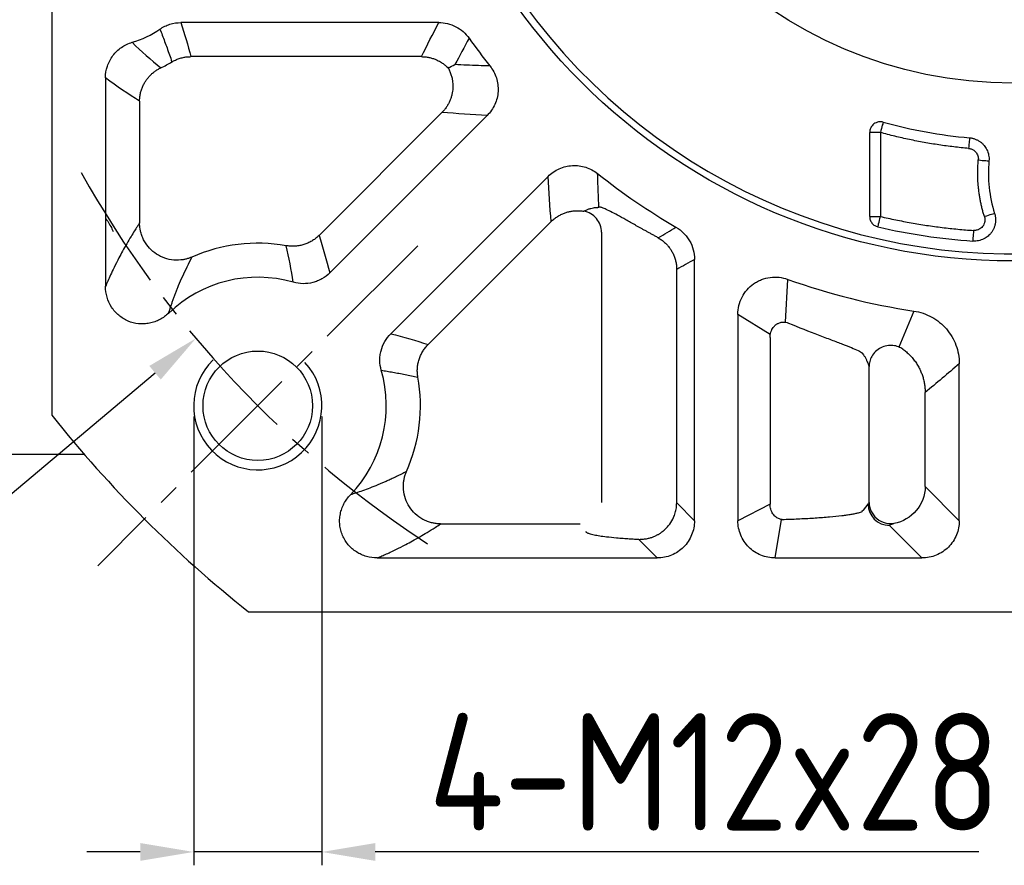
# Model space of a CAD drawing. Header units: millimetres. Extents: x 8126 to 9163, y -551 to 182.
# Tile 3 of 15: x 8247 to 8339, y -192 to -113. Entities that reach past the tile are written whole.
import ezdxf

# ---------------------------------------------------------------- set-up
doc = ezdxf.new("R2010")
doc.units = ezdxf.units.MM
doc.linetypes.add('点画线', pattern=[18, 12, -2, 2, -2])
for name, color, linetype, lineweight in [('6文字层', 3, 'Continuous', 35), ('粗实线', 7, 'Continuous', 40), ('细实线', 7, 'Continuous', 18)]:
    doc.layers.add(name, color=color, linetype=linetype, lineweight=lineweight)
doc.layers.add('7中心线层', color=7, linetype='点画线')
doc.layers.add('标注线', color=7, linetype='Continuous')
doc.styles.add('工程字', font='gbenor.shx', dxfattribs={"bigfont": 'gbcbig.shx'})
doc.dimstyles.new('ISO-25-1', dxfattribs={"dimtxt": 11, "dimasz": 5, "dimexe": 1.25, "dimexo": 1, "dimgap": 2, "dimtad": 1, "dimtoh": 1, "dimtxsty": '工程字', "dimcen": 2, "dimadec": 0, "dimazin": 0, "dimtfac": 1, "dimtmove": 0, "dimatfit": 3, "dimfxl": 1, "dimarcsym": 0})

# ---------------------------------------------------------------- blocks, each defined once
blk = doc.blocks.new('*D32')
at = {"layer": '6文字层', "color": 0, "lineweight": -2}
for p, q in [((8263.569, -150.332), (8263.569, -192.368)), ((8275.569, -150.332), (8275.569, -192.368)), ((8258.569, -191.118), (8253.569, -191.118)), ((8275.569, -191.118), (8263.569, -191.118)), ((8285.569, -191.118), (8280.569, -191.118)), ((8337.069, -191.118), (8285.569, -191.118))]:
    blk.add_line(p, q, dxfattribs=at)
at = {"layer": '6文字层', "color": 0}
for points in [[(8258.569, -191.952), (8258.569, -190.285), (8263.569, -191.118)], [(8280.569, -190.285), (8280.569, -191.952), (8275.569, -191.118)]]:
    blk.add_solid(points, dxfattribs=at)
at = {"layer": 'Defpoints', "color": 0}
for p in [(8263.569, -149.332), (8275.569, -149.332), (8263.569, -191.118)]:
    blk.add_point(p, dxfattribs=at)
at = {"layer": '6文字层', "color": 0, "insert": (8312.319, -183.618), "char_height": 11, "attachment_point": 5, "style": '工程字'}
blk.add_mtext('4-M12x28', dxfattribs=at)
blk = doc.blocks.new('*D33')
at = {"layer": '6文字层', "color": 0, "lineweight": -2}
for p, q in [((8340.279, -80.622), (8340.279, -76.622)), ((8338.279, -78.622), (8342.279, -78.622)), ((8231.444, -170.238), (8259.951, -146.241)), ((8204.687, -170.238), (8231.444, -170.238))]:
    blk.add_line(p, q, dxfattribs=at)
at = {"layer": '6文字层', "color": 0}
blk.add_solid([(8260.488, -146.878), (8259.415, -145.603), (8263.776, -143.021)], dxfattribs=at)
at = {"layer": 'Defpoints', "color": 0}
for p in [(8416.782, -14.222), (8263.776, -143.021)]:
    blk.add_point(p, dxfattribs=at)
at = {"layer": '6文字层', "color": 0, "insert": (8217.066, -162.738), "char_height": 11, "attachment_point": 5, "style": '工程字'}
blk.add_mtext('∅200', dxfattribs=at)
blk = doc.blocks.new('*D34')
at = {"layer": '6文字层', "color": 0, "lineweight": -2}
for p, q in [((8439.009, 23.798), (8423.562, 7.773)), ((8465.766, 23.798), (8439.009, 23.798)), ((8340.279, -80.622), (8340.279, -76.622)), ((8338.279, -78.622), (8342.279, -78.622))]:
    blk.add_line(p, q, dxfattribs=at)
at = {"layer": '6文字层', "color": 0}
blk.add_solid([(8422.962, 8.351), (8424.162, 7.195), (8420.092, 4.173)], dxfattribs=at)
at = {"layer": 'Defpoints', "color": 0}
for p in [(8420.092, 4.173), (8260.467, -161.416)]:
    blk.add_point(p, dxfattribs=at)
at = {"layer": '6文字层', "color": 0, "lineweight": 25, "insert": (8453.388, 31.298), "char_height": 11, "attachment_point": 5, "style": '工程字'}
blk.add_mtext('∅230{}{{\\H0.7x;}{}}', dxfattribs=at)

msp = doc.modelspace()

# ---------------------------------------------------------------- linework, layer by layer
msp.add_open_spline([(8255.3142, -131.7674), (8255.3854, -131.8644), (8255.673, -132.2785), (8255.8923, -132.6902), (8256.0193, -133.0055)], degree=3, knots=[0.83537287, 0.83537287, 0.83537287, 0.83537287, 0.87394786, 1, 1, 1, 1])
at = {"layer": '7中心线层'}
msp.add_line((8284.5567, -134.3442), (8254.5808, -164.3201), dxfattribs=at)
msp.add_arc((8340.2794, -78.6215), 100, 209.252219, 237.167358, dxfattribs=at)
at = {"layer": '标注线'}
for p, q in [((8318.9682, -141.5115), (8319.1919, -137.4935)), ((8317.5518, -142.6572), (8314.523, -140.7806)), ((8330.9972, -140.4635), (8329.5928, -143.8303)), ((8244.2788, -153.8718), (8253.3174, -153.8718)), ((8317.5268, -158.5454), (8314.523, -160.0953)), ((8318.0145, -163.5868), (8318.6133, -159.9896))]:
    msp.add_line(p, q, dxfattribs=at)
at = {"layer": '粗实线', "color": 0, "lineweight": 30}
for p, q in [((8250.2794, -7.0324), (8250.2794, -150.2106)), ((8268.6903, -168.6215), (8411.8685, -168.6215))]:
    msp.add_line(p, q, dxfattribs=at)
for centre, radius in [((8340.2794, -78.6215), 57.15), ((8340.2794, -78.6215), 40.5), ((8269.5687, -149.3322), 5.125)]:
    msp.add_circle(centre, radius, dxfattribs=at)
for radius, start, end in [(56.5, 215.800973, 279.199034), (115, 218.49995, 231.50005)]:
    msp.add_arc((8340.2794, -78.6215), radius, start, end, dxfattribs=at)
at = {"layer": '细实线', "color": 0, "lineweight": -3}
for p, q in [((8286.5092, -113.4474), (8262.3797, -113.4474)), ((8284.8889, -116.6391), (8263.3115, -116.6391)), ((8255.3142, -118.6262), (8255.3142, -138.142)), ((8258.5058, -120.8188), (8258.5058, -132.214)), ((8275.3062, -133.3751), (8286.8155, -121.8658)), ((8276.3142, -136.8807), (8291.0431, -122.1518)), ((8326.8587, -131.6037), (8326.8587, -123.739)), ((8327.8573, -123.739), (8326.8587, -123.739)), ((8327.8573, -123.739), (8327.8573, -131.6037)), ((8296.7491, -127.8578), (8282.0202, -142.5868)), ((8326.8587, -131.6037), (8327.8573, -131.6037)), ((8297.0351, -132.0855), (8285.5258, -143.5948)), ((8301.7499, -133.0785), (8301.7499, -158.4)), ((8310.4535, -160.0953), (8310.4535, -135.6252)), ((8308.7884, -158.4302), (8308.7884, -136.5727)), ((8314.523, -140.7805), (8314.523, -160.0953)), ((8317.5268, -142.9443), (8317.5268, -158.5454)), ((8326.1547, -144.3933), (8326.2794, -144.5568)), ((8335.2447, -160.0953), (8335.2447, -145.3961)), ((8326.809, -158.3799), (8326.809, -145.6554)), ((8332.053, -156.9037), (8332.053, -148.0901)), ((8335.2447, -160.0953), (8332.053, -156.9037)), ((8310.4535, -160.0953), (8308.7884, -158.4302)), ((8326.2795, -159.1029), (8326.7042, -158.5399)), ((8326.2794, -159.1029), (8326.1343, -159.2421)), ((8286.6869, -160.3951), (8299.7526, -160.3951)), ((8331.7532, -163.5868), (8328.7014, -160.535)), ((8306.962, -163.5868), (8305.2158, -161.8405)), ((8280.7574, -163.5868), (8306.962, -163.5868)), ((8318.0145, -163.5868), (8331.7532, -163.5868))]:
    msp.add_line(p, q, dxfattribs=at)
at = {"layer": '细实线', "color": 0, "lineweight": -3, "flags": 128}
for points in [[(8328.1226, -122.7755), (8328.116, -122.7996), (8328.0998, -122.8582), (8328.0747, -122.9493), (8328.0417, -123.0693), (8328.0019, -123.2139), (8327.9567, -123.3779), (8327.908, -123.5551), (8327.8573, -123.739)], [(8336.2113, -124.2374), (8336.2091, -124.2624), (8336.2037, -124.3229), (8336.1953, -124.417), (8336.1843, -124.541), (8336.1709, -124.6904), (8336.1558, -124.8597), (8336.1395, -125.0428), (8336.1225, -125.2329)], [(8337.0292, -126.3167), (8337.2193, -126.3336), (8337.4024, -126.3499), (8337.5717, -126.3649), (8337.7212, -126.3782), (8337.8452, -126.3892), (8337.9392, -126.3976), (8337.9998, -126.403), (8338.0247, -126.4052)], [(8327.6291, -132.5769), (8327.6345, -132.554), (8327.6482, -132.4957), (8327.6696, -132.4042), (8327.698, -132.283), (8327.7324, -132.1366), (8327.7713, -131.9704), (8327.8135, -131.7905), (8327.8573, -131.6037)], [(8338.5541, -131.3206), (8338.5302, -131.3281), (8338.4722, -131.3462), (8338.3821, -131.3744), (8338.2633, -131.4116), (8338.1201, -131.4564), (8337.9578, -131.5071), (8337.7824, -131.562), (8337.6003, -131.619)], [(8336.5781, -132.9144), (8336.5651, -133.1059), (8336.5525, -133.2902), (8336.5409, -133.4605), (8336.5307, -133.6106), (8336.5222, -133.7348), (8336.5158, -133.8285), (8336.5117, -133.8882), (8336.5101, -133.9118)]]:
    msp.add_lwpolyline(points, dxfattribs=at)
at = {"layer": '细实线', "color": 0, "lineweight": -3}
for centre, radius, start, end in [((8255.2794, -106.6215), 9.0348, 286.281799, 304.561128), ((8340.2794, -78.6215), 62.5348, 215.474163, 218.454712), ((8255.2794, -106.6215), 12.2264, 295.25676, 300.753017), ((8340.2794, -78.6215), 45.797, 254.606269, 264.903756), ((8350.675, -127.5289), 12.7001, 174.923723, 197.370871), ((8340.2794, -78.6215), 62.5348, 231.545288, 239.694646), ((8340.2794, -78.6215), 55.4186, 256.804854, 266.100011), ((8269.5687, -149.3322), 15.2264, 79.915869, 113.860082), ((8269.5687, -149.3322), 12.0348, 73.973951, 133.880928), ((8340.2794, -78.6215), 62.5348, 250.292821, 261.463873), ((8269.5687, -149.3322), 12.0348, 316.113492, 16.0261), ((8269.5687, -149.3322), 15.2264, 336.139936, 10.084174), ((8328.7089, -158.5303), 2.0048, 180.275169, 269.786099)]:
    msp.add_arc(centre, radius, start, end, dxfattribs=at)
at = {"layer": '细实线', "color": 0, "lineweight": -2}
msp.add_arc((8269.5687, -149.3322), 6, 134.288243, 42.56917, dxfattribs=at)
at = {"layer": '细实线', "color": 0, "lineweight": -3}
for points, knots in [([(8260.4047, -114.0618), (8260.694, -113.8623), (8261.0121, -113.7078), (8261.682, -113.4997), (8262.0283, -113.4473), (8262.3797, -113.4474)], [0, 0, 0, 0, 0.5, 0.5, 1, 1, 1, 1]), ([(8260.4047, -114.0618), (8260.479, -114.2487), (8260.6308, -114.6303), (8260.854, -115.2178), (8261.0795, -115.8312), (8261.3069, -116.4707), (8261.4555, -116.9066), (8261.5312, -117.1286)], [0, 0, 0, 0, 0.1844621, 0.3766933, 0.5766933, 0.7844623, 1, 1, 1, 1]), ([(8286.5092, -113.4474), (8286.7885, -113.4473), (8287.0622, -113.48), (8287.5989, -113.6094), (8287.8632, -113.7077), (8288.353, -113.96), (8288.5841, -114.116), (8289.0044, -114.4803), (8289.1905, -114.6851), (8289.3525, -114.9127)], [0, 0, 0, 0, 0.25, 0.25, 0.5, 0.5, 0.75, 0.75, 1, 1, 1, 1]), ([(8255.3142, -118.6262), (8255.3141, -118.2505), (8255.3728, -117.8849), (8255.6081, -117.1736), (8255.7804, -116.8434), (8256.1163, -116.3946), (8256.241, -116.2538), (8256.5082, -115.9968), (8256.6516, -115.8794), (8256.9584, -115.6672), (8257.1217, -115.5729), (8257.4579, -115.413), (8257.6321, -115.3465), (8257.8124, -115.2939)], [0, 0, 0, 0, 0.25, 0.25, 0.5, 0.5, 0.625, 0.625, 0.75, 0.75, 0.875, 0.875, 1, 1, 1, 1]), ([(8261.5312, -117.1286), (8261.5848, -117.0979), (8261.6923, -117.0363), (8261.8598, -116.9547), (8262.0318, -116.8812), (8262.2082, -116.8171), (8262.388, -116.7624), (8262.5704, -116.7175), (8262.7548, -116.6824), (8262.9402, -116.6576), (8263.1259, -116.642), (8263.2497, -116.6401), (8263.3115, -116.6391)], [0, 0, 0, 0, 0.099139, 0.1988479, 0.2989887, 0.3994196, 0.4999963, 0.6005733, 0.701005, 0.8011473, 0.9008583, 1, 1, 1, 1]), ([(8284.8889, -116.6391), (8284.9484, -116.64), (8285.0674, -116.6419), (8285.2449, -116.6563), (8285.4208, -116.6789), (8285.5942, -116.7104), (8285.7645, -116.7501), (8285.9311, -116.7978), (8286.0935, -116.8531), (8286.346, -116.9531), (8286.6551, -117.1095), (8286.9804, -117.3291), (8287.2201, -117.5264), (8287.347, -117.653), (8287.4009, -117.7067)], [0, 0, 0, 0, 0.0637433, 0.1272971, 0.1905628, 0.2534436, 0.315846, 0.3776796, 0.4388584, 0.4993012, 0.6683192, 0.8082044, 0.9186335, 1, 1, 1, 1]), ([(8258.5058, -120.8188), (8258.5069, -120.7576), (8258.5089, -120.6353), (8258.5243, -120.4525), (8258.5485, -120.2712), (8258.5822, -120.0921), (8258.625, -119.916), (8258.6764, -119.7437), (8258.7361, -119.5758), (8258.8035, -119.4128), (8258.8781, -119.2555), (8258.9593, -119.1041), (8259.0715, -118.9176), (8259.2248, -118.6985), (8259.4311, -118.4542), (8259.6636, -118.2255), (8259.9206, -118.0173), (8260.1977, -117.8309), (8260.3965, -117.7298), (8260.4961, -117.6791)], [0, 0, 0, 0, 0.0468198, 0.0936078, 0.1402845, 0.186771, 0.2329897, 0.278865, 0.3243242, 0.3692976, 0.4137194, 0.4575281, 0.5006667, 0.5802248, 0.6617969, 0.745, 0.8294089, 0.9145672, 1, 1, 1, 1]), ([(8287.4009, -117.7067), (8287.4293, -117.7603), (8287.4865, -117.8681), (8287.562, -118.0363), (8287.63, -118.2102), (8287.6891, -118.3897), (8287.7389, -118.574), (8287.8011, -118.866), (8287.849, -119.304), (8287.8242, -119.7797), (8287.7507, -120.1791), (8287.6692, -120.4759), (8287.5581, -120.7732), (8287.4168, -121.0664), (8287.2452, -121.3497), (8287.0465, -121.6204), (8286.8926, -121.7838), (8286.8155, -121.8658)], [0, 0, 0, 0, 0.0403834, 0.0813436, 0.1228349, 0.1648076, 0.207208, 0.2499786, 0.3636521, 0.4996965, 0.5655686, 0.6339354, 0.7044673, 0.776782, 0.8504526, 0.9250186, 1, 1, 1, 1]), ([(8291.3085, -117.5116), (8290.9469, -117.5), (8290.2189, -117.4767), (8289.1253, -117.4339), (8288.3952, -117.4002), (8288.0277, -117.3832)], [0, 0, 0, 0, 0.3288347, 0.662168, 1, 1, 1, 1]), ([(8291.3085, -117.5116), (8291.574, -117.8459), (8291.7783, -118.2289), (8291.9716, -118.8381), (8292.0174, -119.0477), (8292.0696, -119.4668), (8292.0765, -119.6771), (8292.0516, -120.0992), (8292.0193, -120.3116), (8291.9181, -120.7208), (8291.8493, -120.9197), (8291.6747, -121.3062), (8291.5692, -121.4922), (8291.3292, -121.8387), (8291.1941, -122.0009), (8291.0431, -122.1518)], [0, 0, 0, 0, 0.25, 0.25, 0.375, 0.375, 0.5, 0.5, 0.625, 0.625, 0.75, 0.75, 0.875, 0.875, 1, 1, 1, 1]), ([(8328.1226, -122.7755), (8327.9951, -122.7407), (8327.8465, -122.7284), (8327.5404, -122.7801), (8327.3843, -122.8454), (8327.1222, -123.0453), (8327.0178, -123.1785), (8326.8867, -123.4601), (8326.859, -123.6067), (8326.8587, -123.739)], [0, 0, 0, 0, 0.25, 0.25, 0.5, 0.5, 0.75, 0.75, 1, 1, 1, 1]), ([(8336.1225, -125.2329), (8335.8895, -125.2111), (8335.4235, -125.1675), (8334.7263, -125.089), (8334.0309, -125.0008), (8333.3374, -124.9022), (8332.6457, -124.7932), (8331.956, -124.6739), (8331.268, -124.5442), (8330.582, -124.4041), (8329.8978, -124.2538), (8329.2156, -124.093), (8328.535, -123.9225), (8328.0833, -123.8002), (8327.8573, -123.739)], [0, 0, 0, 0, 0.083505, 0.1669165, 0.250253, 0.3335333, 0.416776, 0.5, 0.583224, 0.6664667, 0.749747, 0.8330835, 0.916495, 1, 1, 1, 1]), ([(8336.2113, -124.2374), (8336.2571, -124.2425), (8336.3486, -124.2525), (8336.4842, -124.2796), (8336.6172, -124.3151), (8336.7467, -124.3597), (8336.8718, -124.4124), (8336.9914, -124.4726), (8337.105, -124.5396), (8337.2118, -124.6125), (8337.3115, -124.6902), (8337.4038, -124.7719), (8337.4885, -124.8566), (8337.5931, -124.9744), (8337.7131, -125.1362), (8337.8366, -125.3537), (8337.9357, -125.5957), (8338.0033, -125.8566), (8338.038, -126.1293), (8338.0291, -126.3131), (8338.0247, -126.4052)], [0, 0, 0, 0, 0.0440142, 0.0880614, 0.1319944, 0.1756658, 0.2189304, 0.2616477, 0.3036844, 0.3449156, 0.385227, 0.4245158, 0.4626913, 0.4996755, 0.5750843, 0.6548785, 0.7382824, 0.8243418, 0.9119677, 1, 1, 1, 1]), ([(8336.1225, -125.2329), (8336.1563, -125.2369), (8336.2333, -125.246), (8336.3599, -125.2799), (8336.5232, -125.3491), (8336.676, -125.4543), (8336.8074, -125.5887), (8336.9117, -125.7375), (8336.992, -125.9205), (8337.0358, -126.1224), (8337.0314, -126.2536), (8337.0292, -126.3167)], [0, 0, 0, 0, 0.0649154, 0.148325, 0.2498975, 0.4033162, 0.4995966, 0.6085534, 0.7493915, 0.8794922, 1, 1, 1, 1]), ([(8296.7491, -127.8578), (8297.0504, -127.5565), (8297.4069, -127.3101), (8297.9888, -127.0488), (8298.1914, -126.9793), (8298.6011, -126.8795), (8298.8088, -126.8485), (8299.2301, -126.8245), (8299.4444, -126.8321), (8299.8618, -126.8852), (8300.067, -126.9305), (8300.6719, -127.123), (8301.0557, -127.3275), (8301.3893, -127.5925)], [0, 0, 0, 0, 0.25, 0.25, 0.375, 0.375, 0.5, 0.5, 0.625, 0.625, 0.75, 0.75, 1, 1, 1, 1]), ([(8337.6003, -131.619), (8337.5631, -131.4965), (8337.4887, -131.2517), (8337.3902, -130.8811), (8337.3015, -130.5085), (8337.2235, -130.1336), (8337.1559, -129.7565), (8337.0989, -129.3772), (8337.0409, -128.901), (8336.9931, -128.3275), (8336.9708, -127.6571), (8336.9792, -126.9862), (8337.0126, -126.5401), (8337.0292, -126.3167)], [0, 0, 0, 0, 0.0715587, 0.1429813, 0.214324, 0.2856427, 0.3569937, 0.428433, 0.5000165, 0.6251438, 0.7499828, 0.8748346, 1, 1, 1, 1]), ([(8301.5111, -130.7352), (8301.4874, -130.2088), (8301.4404, -129.1663), (8301.4062, -128.1137), (8301.3893, -127.5925)], [0, 0, 0, 0, 0.5048522, 1, 1, 1, 1]), ([(8300.0844, -131.1142), (8300.1344, -131.089), (8300.2314, -131.04), (8300.3726, -130.9775), (8300.505, -130.9245), (8300.6286, -130.8809), (8300.7883, -130.8314), (8300.9804, -130.7859), (8301.2006, -130.7533), (8301.3404, -130.7509), (8301.407, -130.7497)], [0, 0, 0, 0, 0.1130631, 0.2195933, 0.3195903, 0.4130545, 0.4999869, 0.6818598, 0.8485293, 1, 1, 1, 1]), ([(8307.0661, -133.6045), (8306.9699, -133.5522), (8306.7778, -133.4477), (8306.4969, -133.2939), (8306.2223, -133.1427), (8305.9543, -132.9945), (8305.6928, -132.8492), (8305.4378, -132.7071), (8305.1892, -132.5682), (8304.7024, -132.2956), (8304.0243, -131.9143), (8303.2345, -131.4755), (8302.5759, -131.1238), (8302.1605, -130.9223), (8301.9111, -130.8172), (8301.7691, -130.7656), (8301.6548, -130.7344), (8301.5657, -130.7219), (8301.5293, -130.7307), (8301.5111, -130.7352)], [0, 0, 0, 0, 0.0317788, 0.0634082, 0.0949079, 0.1262983, 0.1575995, 0.1888323, 0.2200171, 0.2511749, 0.3767149, 0.4998388, 0.624614, 0.7487441, 0.7997141, 0.8501812, 0.9002872, 0.9501775, 1, 1, 1, 1]), ([(8297.0351, -132.0855), (8297.0818, -132.0405), (8297.1747, -131.9509), (8297.3226, -131.8272), (8297.475, -131.7123), (8297.6316, -131.6073), (8297.7911, -131.5122), (8297.9526, -131.4271), (8298.115, -131.352), (8298.2773, -131.2867), (8298.4907, -131.2129), (8298.7601, -131.1407), (8299.089, -131.0853), (8299.4223, -131.062), (8299.7557, -131.0683), (8299.9751, -131.0989), (8300.0844, -131.1142)], [0, 0, 0, 0, 0.0584865, 0.1165397, 0.1740176, 0.2307826, 0.2867024, 0.3416518, 0.3955133, 0.4481786, 0.4995484, 0.5992627, 0.699617, 0.8001606, 0.9004377, 1, 1, 1, 1]), ([(8301.7499, -133.0785), (8301.7477, -132.6172), (8301.5793, -132.1576), (8301.2821, -131.803), (8300.9801, -131.4428), (8300.5475, -131.194), (8300.0844, -131.1142)], [0.00782907, 0.00782907, 0.00782907, 0.00782907, 0.5, 0.5, 0.5, 1, 1, 1, 1]), ([(8326.8587, -131.6037), (8326.8588, -131.7071), (8326.8753, -131.8165), (8326.9473, -132.0298), (8327.0029, -132.1335), (8327.1468, -132.3153), (8327.2349, -132.3932), (8327.426, -132.5122), (8327.5285, -132.5532), (8327.6291, -132.5769)], [0, 0, 0, 0, 0.25, 0.25, 0.5, 0.5, 0.75, 0.75, 1, 1, 1, 1]), ([(8327.8573, -131.6037), (8328.0967, -131.6588), (8328.5752, -131.7691), (8329.2955, -131.9221), (8330.0171, -132.0659), (8330.7402, -132.1997), (8331.4648, -132.3238), (8332.1908, -132.4379), (8332.9184, -132.5422), (8333.6474, -132.6367), (8334.3779, -132.7214), (8335.1099, -132.796), (8335.8433, -132.8615), (8336.3331, -132.8968), (8336.5781, -132.9144)], [0, 0, 0, 0, 0.0834732, 0.1668701, 0.250206, 0.3334962, 0.4167557, 0.5, 0.5832443, 0.6665038, 0.749794, 0.8331299, 0.9165268, 1, 1, 1, 1]), ([(8338.5541, -131.3206), (8338.5677, -131.3676), (8338.5949, -131.4618), (8338.6225, -131.6069), (8338.6402, -131.7538), (8338.6466, -131.9016), (8338.6423, -132.0487), (8338.6273, -132.1938), (8338.6022, -132.3355), (8338.5677, -132.4726), (8338.5246, -132.6041), (8338.4739, -132.7291), (8338.4167, -132.8469), (8338.3543, -132.9571), (8338.2876, -133.0593), (8338.2026, -133.1739), (8338.09, -133.3037), (8337.9381, -133.4471), (8337.7567, -133.5844), (8337.5464, -133.7074), (8337.3102, -133.8086), (8337.0536, -133.8799), (8336.7839, -133.9194), (8336.6015, -133.9143), (8336.5101, -133.9118)], [0, 0, 0, 0, 0.0377902, 0.0758486, 0.1140265, 0.1521694, 0.1901209, 0.2277251, 0.2648301, 0.3012906, 0.3369709, 0.3717466, 0.4055059, 0.4381514, 0.4695995, 0.4997815, 0.5484105, 0.6022814, 0.6609762, 0.7238946, 0.7902524, 0.8591036, 0.9293881, 1, 1, 1, 1]), ([(8337.6003, -131.619), (8337.6091, -131.6503), (8337.6267, -131.7128), (8337.6412, -131.8091), (8337.647, -131.906), (8337.6434, -132.0028), (8337.6311, -132.0979), (8337.6055, -132.208), (8337.5497, -132.3601), (8337.3985, -132.6106), (8337.1771, -132.7823), (8336.953, -132.8713), (8336.8303, -132.9032), (8336.6947, -132.9187), (8336.6137, -132.9157), (8336.5781, -132.9144)], [0, 0, 0, 0, 0.0504064, 0.1005856, 0.1506348, 0.2006208, 0.2505899, 0.298988, 0.3756646, 0.5007153, 0.7491484, 0.7893403, 0.8744975, 0.9448239, 1, 1, 1, 1]), ([(8258.5058, -132.214), (8258.4356, -132.3223), (8258.2764, -132.5675), (8258.0098, -132.9875), (8257.5469, -133.7358), (8257.0612, -134.5679), (8256.5293, -135.5573), (8256.1545, -136.296), (8255.8033, -137.0357), (8255.5382, -137.6212), (8255.382, -137.9842), (8255.3142, -138.142)], [0, 0, 0, 0, 0.065854, 0.1491911, 0.2500123, 0.5000169, 0.6050448, 0.7500024, 0.8525939, 0.9359237, 1, 1, 1, 1]), ([(8263.4096, -135.4071), (8263.3661, -135.4255), (8263.2781, -135.4627), (8263.1419, -135.5122), (8263.0045, -135.5563), (8262.8177, -135.6075), (8262.3946, -135.6959), (8261.7091, -135.7239), (8260.8549, -135.5426), (8260.0767, -135.1604), (8259.4131, -134.6027), (8258.9904, -134.0164), (8258.7429, -133.4893), (8258.622, -133.1195), (8258.5508, -132.7818), (8258.5135, -132.4952), (8258.5083, -132.3065), (8258.5058, -132.214)], [0, 0, 0, 0, 0.0205309, 0.0415011, 0.0629066, 0.0831419, 0.1255598, 0.2504065, 0.3774842, 0.500359, 0.6225256, 0.7497298, 0.8101816, 0.8747161, 0.9180617, 0.9598395, 1, 1, 1, 1]), ([(8307.0661, -133.6045), (8307.3442, -133.439), (8307.8971, -133.1098), (8308.4494, -132.7765), (8308.7239, -132.6108)], [0, 0, 0, 0, 0.5029553, 1, 1, 1, 1]), ([(8308.7239, -132.6108), (8308.9884, -132.7653), (8309.2272, -132.9503), (8309.5479, -133.2728), (8309.6491, -133.3888), (8309.8334, -133.6306), (8309.9169, -133.7565), (8310.1422, -134.1494), (8310.2598, -134.4358), (8310.4144, -135.0198), (8310.4536, -135.3189), (8310.4535, -135.6252)], [0, 0, 0, 0, 0.25, 0.25, 0.375, 0.375, 0.5, 0.5, 0.75, 0.75, 1, 1, 1, 1]), ([(8275.3062, -133.3751), (8275.2605, -133.4192), (8275.1685, -133.5081), (8275.0208, -133.6321), (8274.8654, -133.7496), (8274.702, -133.8589), (8274.5314, -133.9597), (8274.3545, -134.0511), (8274.1718, -134.1325), (8273.9843, -134.2036), (8273.7929, -134.2638), (8273.5984, -134.3128), (8273.402, -134.3506), (8273.2046, -134.3769), (8273.0071, -134.3919), (8272.8106, -134.3958), (8272.6159, -134.3885), (8272.4237, -134.3713), (8272.2975, -134.3511), (8272.2348, -134.341)], [0, 0, 0, 0, 0.0569642, 0.114606, 0.1728483, 0.2316085, 0.2907995, 0.3503297, 0.4101046, 0.4700271, 0.5299988, 0.5899206, 0.649694, 0.7092221, 0.7684101, 0.8271668, 0.8854048, 0.9430415, 1, 1, 1, 1]), ([(8307.0661, -133.6045), (8307.1196, -133.6366), (8307.226, -133.7005), (8307.3785, -133.8067), (8307.5244, -133.9194), (8307.6627, -134.0385), (8307.7931, -134.1632), (8307.9153, -134.2928), (8308.0289, -134.4264), (8308.134, -134.5634), (8308.2303, -134.7029), (8308.353, -134.9006), (8308.4903, -135.1655), (8308.6228, -135.5051), (8308.7176, -135.8564), (8308.777, -136.2135), (8308.7846, -136.4535), (8308.7884, -136.5727)], [0, 0, 0, 0, 0.0530201, 0.1055654, 0.1575589, 0.2089257, 0.2595932, 0.3094929, 0.35856, 0.406735, 0.4539637, 0.5001979, 0.6008843, 0.7016552, 0.8020608, 0.9016516, 1, 1, 1, 1]), ([(8261.2262, -140.6574), (8261.2596, -140.5512), (8261.3274, -140.3358), (8261.4326, -140.0182), (8261.5422, -139.6984), (8261.6565, -139.3775), (8261.7755, -139.055), (8261.8992, -138.7311), (8262.0277, -138.4057), (8262.2394, -137.8865), (8262.5464, -137.1773), (8262.9622, -136.2844), (8263.2575, -135.7054), (8263.4096, -135.4071)], [0, 0, 0, 0, 0.050936, 0.1033911, 0.1573661, 0.2128616, 0.2698779, 0.3284157, 0.3884753, 0.450057, 0.6219123, 0.805225, 1, 1, 1, 1]), ([(8276.3142, -136.8807), (8276.0937, -137.1014), (8275.8493, -137.2882), (8275.4473, -137.5187), (8275.3064, -137.5874), (8275.0199, -137.704), (8274.8739, -137.7523), (8274.4273, -137.8679), (8274.1142, -137.9055), (8273.4986, -137.8966), (8273.191, -137.8514), (8272.8912, -137.7651)], [0, 0, 0, 0, 0.25, 0.25, 0.375, 0.375, 0.5, 0.5, 0.75, 0.75, 1, 1, 1, 1]), ([(8314.523, -140.7805), (8314.5225, -140.4989), (8314.5548, -140.2229), (8314.6838, -139.6818), (8314.7821, -139.415), (8315.0354, -138.9208), (8315.1926, -138.6876), (8315.5601, -138.2645), (8315.7663, -138.0783), (8316.1087, -137.8367), (8316.2291, -137.7623), (8316.4752, -137.63), (8316.6014, -137.5717), (8316.9894, -137.4201), (8317.2645, -137.3494), (8317.8171, -137.2769), (8318.0949, -137.2738), (8318.6538, -137.3347), (8318.927, -137.398), (8319.1919, -137.4935)], [0, 0, 0, 0, 0.125, 0.125, 0.25, 0.25, 0.375, 0.375, 0.5, 0.5, 0.5625, 0.5625, 0.625, 0.625, 0.75, 0.75, 0.875, 0.875, 1, 1, 1, 1]), ([(8261.2269, -140.6575), (8260.979, -140.8976), (8260.7038, -141.0979), (8260.2496, -141.3382), (8260.0907, -141.4082), (8259.7689, -141.5227), (8259.6048, -141.568), (8259.2704, -141.6347), (8259.0986, -141.6561), (8258.7551, -141.6729), (8258.5845, -141.6685), (8258.076, -141.6173), (8257.7367, -141.5304), (8257.2656, -141.3302), (8257.114, -141.2519), (8256.8216, -141.0718), (8256.681, -140.9697), (8256.4202, -140.7487), (8256.2988, -140.629), (8256.0735, -140.3715), (8255.9691, -140.2325), (8255.6914, -139.7998), (8255.5498, -139.4866), (8255.3595, -138.8252), (8255.3128, -138.4873), (8255.3142, -138.142)], [0, 0, 0, 0, 0.125, 0.125, 0.1875, 0.1875, 0.25, 0.25, 0.3125, 0.3125, 0.375, 0.375, 0.5, 0.5, 0.5625, 0.5625, 0.625, 0.625, 0.6875, 0.6875, 0.75, 0.75, 0.875, 0.875, 1, 1, 1, 1]), ([(8330.9972, -140.4635), (8331.2916, -140.5075), (8331.5821, -140.5776), (8332.1461, -140.7685), (8332.4196, -140.8895), (8332.9349, -141.1744), (8333.1783, -141.3385), (8333.636, -141.7104), (8333.8508, -141.9194), (8334.2341, -142.3655), (8334.4051, -142.6041), (8334.7052, -143.1132), (8334.8333, -143.3834), (8335.0371, -143.9344), (8335.1143, -144.2179), (8335.2186, -144.8009), (8335.2449, -145.0984), (8335.2447, -145.3961)], [0, 0, 0, 0, 0.125, 0.125, 0.25, 0.25, 0.375, 0.375, 0.5, 0.5, 0.625, 0.625, 0.75, 0.75, 0.875, 0.875, 1, 1, 1, 1]), ([(8317.5268, -142.9443), (8317.5276, -142.9061), (8317.5291, -142.8298), (8317.5413, -142.7164), (8317.5604, -142.6051), (8317.5867, -142.4961), (8317.6198, -142.3901), (8317.6604, -142.2842), (8317.7249, -142.1507), (8317.8145, -142.0087), (8317.9313, -141.8688), (8318.0173, -141.79), (8318.0783, -141.7411), (8318.1201, -141.7097), (8318.1898, -141.6632), (8318.2895, -141.6082), (8318.4212, -141.5535), (8318.5862, -141.5101), (8318.7837, -141.4916), (8319.0116, -141.5091), (8319.164, -141.5618), (8319.2452, -141.5898)], [0, 0, 0, 0, 0.0425307, 0.0847242, 0.1266025, 0.1681743, 0.2094386, 0.2503874, 0.2947795, 0.375456, 0.4386482, 0.5007932, 0.5083588, 0.528495, 0.560896, 0.6050781, 0.6606963, 0.7276473, 0.8061485, 0.8967054, 1, 1, 1, 1]), ([(8319.2452, -141.5898), (8320.2136, -141.9768), (8321.6736, -142.5603), (8323.2944, -143.1652), (8324.3431, -143.561), (8325.1921, -143.8953), (8325.789, -144.1674), (8326.1093, -144.3318), (8326.1527, -144.3907), (8326.1547, -144.3933)], [0, 0, 0, 0, 0.2818542, 0.4249744, 0.5696105, 0.7096663, 0.8508563, 0.9933238, 1, 1, 1, 1]), ([(8281.1358, -146.0097), (8281.0495, -145.71), (8281.0045, -145.4056), (8280.9976, -144.9423), (8281.0057, -144.7857), (8281.0425, -144.4787), (8281.071, -144.3275), (8281.1862, -143.8808), (8281.305, -143.5887), (8281.611, -143.0544), (8281.7996, -142.8072), (8282.0202, -142.5868)], [0, 0, 0, 0, 0.25, 0.25, 0.375, 0.375, 0.5, 0.5, 0.75, 0.75, 1, 1, 1, 1]), ([(8284.5599, -146.6661), (8284.5499, -146.6034), (8284.5297, -146.4772), (8284.5125, -146.2851), (8284.5052, -146.0904), (8284.509, -145.8938), (8284.524, -145.6963), (8284.5504, -145.4989), (8284.5881, -145.3025), (8284.6372, -145.1081), (8284.6974, -144.9167), (8284.7684, -144.7292), (8284.8499, -144.5465), (8284.9413, -144.3695), (8285.042, -144.199), (8285.1514, -144.0356), (8285.2688, -143.8801), (8285.3929, -143.7324), (8285.4817, -143.6404), (8285.5258, -143.5948)], [0, 0, 0, 0, 0.0569585, 0.1145953, 0.1728333, 0.23159, 0.2907781, 0.3503061, 0.4100796, 0.4700014, 0.5299731, 0.5898956, 0.6496705, 0.7092007, 0.7683916, 0.8271518, 0.8853941, 0.9430358, 1, 1, 1, 1]), ([(8329.9645, -144.0343), (8329.8442, -143.9504), (8329.706, -143.8739), (8329.3954, -143.7526), (8329.2229, -143.708), (8328.8555, -143.6679), (8328.6606, -143.6729), (8328.2714, -143.7424), (8328.0775, -143.8072), (8327.7177, -143.9921), (8327.5522, -144.1119), (8327.2696, -144.3875), (8327.1526, -144.5428), (8326.9722, -144.8642), (8326.9087, -145.0301), (8326.8277, -145.3526), (8326.8101, -145.5091), (8326.809, -145.6554)], [0, 0, 0, 0, 0.125, 0.125, 0.25, 0.25, 0.375, 0.375, 0.5, 0.5, 0.625, 0.625, 0.75, 0.75, 0.875, 0.875, 1, 1, 1, 1]), ([(8326.2795, -144.5568), (8326.2813, -144.5584), (8326.2856, -144.5623), (8326.2899, -144.569), (8326.2925, -144.5728)], [0, 0, 0, 0, 0.4167706, 1, 1, 1, 1]), ([(8326.2925, -144.5728), (8326.314, -144.6067), (8326.3572, -144.6745), (8326.4219, -144.7862), (8326.4866, -144.906), (8326.5436, -145.0206), (8326.6082, -145.1571), (8326.6761, -145.3114), (8326.7481, -145.4898), (8326.791, -145.6064), (8326.809, -145.6554)], [0, 0, 0, 0, 0.1249782, 0.2499782, 0.3749905, 0.5000069, 0.5810094, 0.7500059, 0.8949883, 1, 1, 1, 1]), ([(8329.9645, -144.0343), (8330.0215, -144.0762), (8330.1359, -144.1602), (8330.3008, -144.2956), (8330.461, -144.4381), (8330.6154, -144.5882), (8330.7636, -144.7451), (8330.9052, -144.9087), (8331.0397, -145.0784), (8331.1668, -145.2538), (8331.286, -145.4344), (8331.3971, -145.6197), (8331.5251, -145.8555), (8331.6628, -146.1494), (8331.7988, -146.5084), (8331.9093, -146.8858), (8331.9904, -147.278), (8332.0427, -147.6811), (8332.0496, -147.9534), (8332.053, -148.0901)], [0, 0, 0, 0, 0.0447969, 0.0898483, 0.1351151, 0.1805572, 0.2261334, 0.2718018, 0.3175199, 0.363245, 0.4089344, 0.4545455, 0.5000363, 0.5788151, 0.6598977, 0.7429451, 0.8275829, 0.9134086, 1, 1, 1, 1]), ([(8281.1358, -146.0097), (8281.3145, -146.0373), (8281.6775, -146.0933), (8282.2272, -146.1879), (8282.7912, -146.2919), (8283.369, -146.4064), (8283.9608, -146.5308), (8284.3584, -146.6206), (8284.5599, -146.6661)], [0, 0, 0, 0, 0.1546811, 0.3141565, 0.4784262, 0.6474901, 0.821348, 1, 1, 1, 1]), ([(8283.4938, -155.4913), (8283.3352, -155.573), (8283.031, -155.7295), (8282.5811, -155.9507), (8282.1623, -156.1497), (8281.7759, -156.3271), (8281.4242, -156.4834), (8281.1092, -156.6192), (8280.6666, -156.8051), (8280.1033, -157.0311), (8279.4165, -157.2856), (8278.808, -157.496), (8278.4181, -157.6195), (8278.2424, -157.6751)], [0, 0, 0, 0, 0.1041735, 0.1998051, 0.286898, 0.3654557, 0.4354822, 0.496981, 0.5499569, 0.6903652, 0.8121691, 0.9153725, 1, 1, 1, 1]), ([(8286.6869, -160.3951), (8286.6319, -160.3941), (8286.5204, -160.3921), (8286.3516, -160.3788), (8286.1796, -160.3574), (8286.005, -160.3265), (8285.76, -160.2703), (8285.4273, -160.1643), (8284.8979, -159.9203), (8284.2973, -159.4871), (8283.74, -158.8233), (8283.3582, -158.0455), (8283.2136, -157.3628), (8283.1957, -156.84), (8283.2178, -156.4943), (8283.275, -156.1504), (8283.3639, -155.8132), (8283.4506, -155.5983), (8283.4938, -155.4913)], [0, 0, 0, 0, 0.0239044, 0.0483979, 0.073473, 0.0991189, 0.1253215, 0.1825106, 0.2502544, 0.3775212, 0.4998642, 0.6223631, 0.7494739, 0.7988721, 0.849003, 0.899487, 0.9499425, 1, 1, 1, 1]), ([(8280.757, -163.5868), (8280.412, -163.5879), (8280.075, -163.5412), (8279.5812, -163.3992), (8279.4183, -163.3393), (8279.1073, -163.1985), (8278.9577, -163.1174), (8278.6707, -162.9334), (8278.5322, -162.8296), (8278.2733, -162.6035), (8278.1536, -162.482), (8277.8229, -162.0926), (8277.6389, -161.7948), (8277.4384, -161.3242), (8277.3834, -161.1627), (8277.2976, -160.8302), (8277.2672, -160.6592), (8277.2326, -160.3193), (8277.2281, -160.1489), (8277.2444, -159.8073), (8277.2656, -159.6348), (8277.3322, -159.2988), (8277.3775, -159.1345), (8277.4916, -158.813), (8277.561, -158.6549), (8277.8019, -158.1988), (8278.0024, -157.923), (8278.2424, -157.6751)], [0, 0, 0, 0, 0.125, 0.125, 0.1875, 0.1875, 0.25, 0.25, 0.3125, 0.3125, 0.375, 0.375, 0.5, 0.5, 0.5625, 0.5625, 0.625, 0.625, 0.6875, 0.6875, 0.75, 0.75, 0.8125, 0.8125, 0.875, 0.875, 1, 1, 1, 1]), ([(8305.2158, -161.8405), (8305.2814, -161.841), (8305.4109, -161.8421), (8305.6023, -161.8306), (8305.7873, -161.8105), (8305.9652, -161.7819), (8306.135, -161.746), (8306.2965, -161.7038), (8306.4492, -161.6563), (8306.5928, -161.6045), (8306.7271, -161.5494), (8306.8522, -161.4922), (8306.9679, -161.4336), (8307.0744, -161.3748), (8307.1718, -161.3167), (8307.2602, -161.26), (8307.3397, -161.2056), (8307.4107, -161.1543), (8307.4732, -161.1068), (8307.5274, -161.0637), (8307.5736, -161.0255), (8307.6118, -160.9928), (8307.6423, -160.9659), (8307.6651, -160.9452), (8307.6805, -160.9311), (8307.8537, -160.7705), (8308.1611, -160.4181), (8308.4303, -159.9492), (8308.6088, -159.5141), (8308.7005, -159.2059), (8308.7581, -158.885), (8308.7836, -158.6504), (8308.7869, -158.501), (8308.7884, -158.4302)], [0, 0, 0, 0, 0.0368147, 0.0726238, 0.1073269, 0.1408423, 0.1731034, 0.2040563, 0.2336563, 0.2618654, 0.2886505, 0.3139809, 0.3378276, 0.3601617, 0.380954, 0.4001749, 0.417794, 0.4337809, 0.4481054, 0.460738, 0.4716481, 0.4808076, 0.4881954, 0.4937948, 0.4975938, 0.4995841, 0.6224357, 0.7493627, 0.788593, 0.8744761, 0.920475, 0.9623357, 1, 1, 1, 1]), ([(8318.8411, -160.0048), (8318.8144, -160.0051), (8318.7547, -160.0059), (8318.655, -159.9975), (8318.5341, -159.9763), (8318.3984, -159.9357), (8318.1883, -159.8412), (8317.9767, -159.6825), (8317.7954, -159.4585), (8317.6774, -159.2539), (8317.5918, -159.0302), (8317.536, -158.7917), (8317.5299, -158.6277), (8317.5268, -158.5454)], [0, 0, 0, 0, 0.0383765, 0.0859562, 0.1429006, 0.2129994, 0.2855357, 0.4652536, 0.5706482, 0.675074, 0.7819415, 0.8904795, 1, 1, 1, 1]), ([(8326.809, -158.3799), (8326.8102, -158.6326), (8326.8614, -158.9094), (8327.0971, -159.4428), (8327.2828, -159.6968), (8327.7522, -160.0945), (8328.0336, -160.236), (8328.5991, -160.3814), (8328.8812, -160.3868), (8329.1311, -160.3469)], [0, 0, 0, 0, 0.25, 0.25, 0.5, 0.5, 0.75, 0.75, 1, 1, 1, 1]), ([(8326.1343, -159.2421), (8326.1271, -159.2501), (8326.085, -159.2969), (8325.8365, -159.3686), (8325.4862, -159.4544), (8325.1138, -159.5237), (8324.7039, -159.5871), (8324.0721, -159.6698), (8323.1355, -159.7659), (8321.806, -159.8656), (8320.3762, -159.9471), (8319.3455, -159.9858), (8318.8411, -160.0048)], [0, 0, 0, 0, 0.0239919, 0.1398503, 0.218592, 0.2933947, 0.3642584, 0.4311836, 0.5821437, 0.7272598, 0.8665416, 1, 1, 1, 1]), ([(8280.7575, -163.5874), (8280.8708, -163.5388), (8281.1249, -163.4298), (8281.5326, -163.2487), (8282.0042, -163.0321), (8282.6531, -162.7219), (8283.343, -162.372), (8284.3326, -161.8399), (8285.2445, -161.3075), (8286.1013, -160.7743), (8286.5133, -160.5075), (8286.6869, -160.3951)], [0, 0, 0, 0, 0.0458859, 0.1028451, 0.1708812, 0.2499978, 0.3949893, 0.4999833, 0.7499879, 0.8946703, 1, 1, 1, 1]), ([(8310.4535, -160.0953), (8310.4539, -160.326), (8310.4318, -160.5529), (8310.3443, -160.9994), (8310.2779, -161.2213), (8310.1037, -161.6448), (8309.9968, -161.8456), (8309.744, -162.2255), (8309.5966, -162.4055), (8309.2744, -162.728), (8309.0985, -162.8726), (8308.7166, -163.1277), (8308.5131, -163.236), (8308.0925, -163.4095), (8307.8726, -163.4761), (8307.421, -163.565), (8307.1927, -163.5871), (8306.962, -163.5868)], [0, 0, 0, 0, 0.125, 0.125, 0.25, 0.25, 0.375, 0.375, 0.5, 0.5, 0.625, 0.625, 0.75, 0.75, 0.875, 0.875, 1, 1, 1, 1]), ([(8318.0145, -163.5868), (8317.7838, -163.5871), (8317.5569, -163.565), (8317.1104, -163.4776), (8316.8885, -163.4111), (8316.465, -163.2369), (8316.2642, -163.1301), (8315.8843, -162.8773), (8315.7043, -162.7299), (8315.3818, -162.4076), (8315.2372, -162.2318), (8314.9821, -161.8499), (8314.8737, -161.6464), (8314.7002, -161.2258), (8314.6337, -161.0058), (8314.5447, -160.5542), (8314.5227, -160.326), (8314.523, -160.0953)], [0, 0, 0, 0, 0.125, 0.125, 0.25, 0.25, 0.375, 0.375, 0.5, 0.5, 0.625, 0.625, 0.75, 0.75, 0.875, 0.875, 1, 1, 1, 1]), ([(8335.2447, -160.0953), (8335.245, -160.326), (8335.2229, -160.5529), (8335.1355, -160.9994), (8335.0691, -161.2213), (8334.8948, -161.6448), (8334.788, -161.8456), (8334.5352, -162.2255), (8334.3878, -162.4055), (8334.0655, -162.728), (8333.8897, -162.8726), (8333.5078, -163.1277), (8333.3043, -163.236), (8332.8837, -163.4095), (8332.6637, -163.4761), (8332.2121, -163.565), (8331.9839, -163.5871), (8331.7532, -163.5868)], [0, 0, 0, 0, 0.125, 0.125, 0.25, 0.25, 0.375, 0.375, 0.5, 0.5, 0.625, 0.625, 0.75, 0.75, 0.875, 0.875, 1, 1, 1, 1]), ([(8300.2796, -161.0982), (8300.281, -161.107), (8300.2844, -161.1272), (8300.3087, -161.1613), (8300.3604, -161.2029), (8300.4547, -161.2519), (8300.6534, -161.3249), (8301.0065, -161.4118), (8301.5627, -161.5076), (8302.2528, -161.5993), (8303.0074, -161.6775), (8303.7465, -161.7404), (8304.3117, -161.7825), (8304.7923, -161.8148), (8305.088, -161.8328), (8305.2158, -161.8405)], [0, 0, 0, 0, 0.0313965, 0.0718539, 0.121333, 0.1798007, 0.2472356, 0.3854503, 0.5001951, 0.6140964, 0.7530526, 0.8344837, 0.9028155, 0.9580087, 1, 1, 1, 1])]:
    msp.add_open_spline(points, degree=3, knots=knots, dxfattribs=at)
for points in [[(8262.3797, -113.4474), (8262.7107, -114.5113), (8263.0189, -115.5752), (8263.3115, -116.6391)], [(8284.8889, -116.6391), (8285.4211, -115.5752), (8285.9609, -114.5113), (8286.5092, -113.4474)], [(8289.3525, -114.9127), (8288.9056, -115.7355), (8288.4641, -116.559), (8288.0277, -117.3832)], [(8257.8124, -115.2939), (8258.6636, -116.1534), (8259.567, -116.941), (8260.4961, -117.6791)], [(8287.4009, -117.7067), (8287.6174, -117.5932), (8287.8267, -117.4859), (8288.0277, -117.3832)], [(8258.5058, -120.8188), (8257.4418, -120.1443), (8256.3778, -119.4237), (8255.3142, -118.6262)], [(8291.0431, -122.1518), (8289.6201, -122.0704), (8288.2114, -121.9745), (8286.8155, -121.8658)], [(8297.0351, -132.0855), (8296.9264, -130.6895), (8296.8305, -129.2809), (8296.7491, -127.8578)], [(8301.407, -130.7497), (8301.413, -130.7243), (8301.4475, -130.7176), (8301.5111, -130.7352)], [(8275.3062, -133.3751), (8275.6662, -134.5198), (8276.0053, -135.6852), (8276.3142, -136.8807)], [(8272.8912, -137.7651), (8272.7176, -136.6085), (8272.4931, -135.4676), (8272.2348, -134.341)], [(8310.4535, -135.6252), (8309.8985, -135.9436), (8309.3434, -136.2594), (8308.7884, -136.5727)], [(8282.0202, -142.5868), (8283.2157, -142.8956), (8284.3812, -143.2348), (8285.5258, -143.5948)], [(8335.2447, -145.3961), (8334.1809, -146.3122), (8333.117, -147.2095), (8332.053, -148.0901)], [(8332.053, -156.9037), (8332.0484, -158.5886), (8330.793, -160.0679), (8329.1311, -160.3469)], [(8326.7042, -158.5399), (8326.7393, -158.493), (8326.7744, -158.4395), (8326.809, -158.3799)], [(8329.1311, -160.3469), (8328.9892, -160.4246), (8328.8453, -160.4876), (8328.7014, -160.535)]]:
    msp.add_open_spline(points, degree=3, dxfattribs=at)

# ---------------------------------------------------------------- dimensions: what is measured, and where the dimension line sits
at = {"layer": '6文字层', "lineweight": 25}
dim = msp.add_diameter_dim_2p(p1=(8260.467, -161.4163), p2=(8420.0918, 4.1733), text='<>{}{{\\H0.7x;}{}}', dimstyle='ISO-25-1', override={"dimtoh": 40, "dimlfac": 1, "dimse1": 1, "dimsd1": 1, "dimtix": 0, "dimtofl": 0, "dimatfit": 0}, dxfattribs=at)
dim.commit()
dim.dimension.update_dxf_attribs({"geometry": '*D34', "text_midpoint": (8453.3878, 23.7976), "dimtype": 163})
at = {"layer": '6文字层'}
dim = msp.add_diameter_dim_2p(p1=(8416.7825, -14.2221), p2=(8263.7764, -143.0209), dimstyle='ISO-25-1', override={"dimtxsty": '工程字', "dimse2": 1, "dimsd2": 1, "dimtofl": 0, "dimatfit": 0}, dxfattribs=at)
dim.commit()
dim.dimension.update_dxf_attribs({"geometry": '*D33', "text_midpoint": (8217.0656, -170.2378), "dimtype": 163})
dim = msp.add_linear_dim(base=(8263.5687, -191.1184), p1=(8275.5687, -149.3322), p2=(8263.5687, -149.3322), text='4-M<>x28', dimstyle='ISO-25-1', dxfattribs=at)
dim.commit()
dim.dimension.update_dxf_attribs({"geometry": '*D32', "text_midpoint": (8312.3187, -191.1184), "dimtype": 160})

doc.saveas('drawing.dxf')
